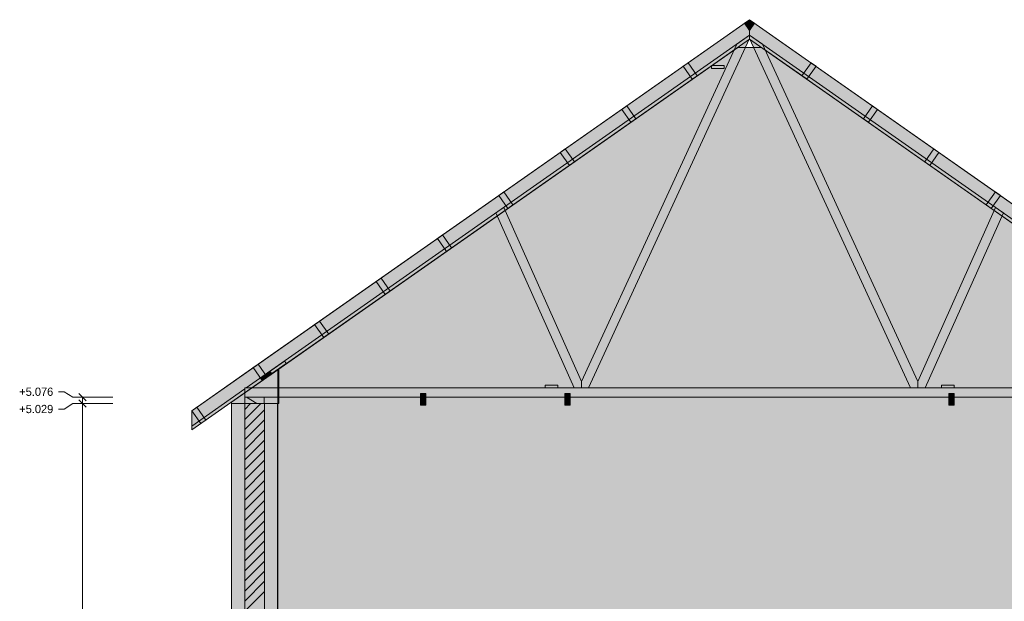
# Model space of a CAD drawing. Header units: millimetres. Extents: x -2519 to 11331, y -3814 to 9252.
# Tile 5 of 6: x -1634 to 5960, y 3504 to 7986. Entities that reach past the tile are written whole.
import ezdxf

# ---------------------------------------------------------------- set-up
doc = ezdxf.new("R2010")
doc.units = ezdxf.units.MM
for name, color, linetype in [('FILL-C_BDBDBF', 7, 'Continuous'), ('FILL-C_CCB294', 7, 'Continuous'), ('FILL-EPS', 7, 'Continuous'), ('FILL-TIMBER', 7, 'Continuous'), ('FILL-WHITE', 7, 'Continuous'), ('LINE-CORE', 7, 'Continuous'), ('LINE-INK', 7, 'Continuous'), ('LINE-STEEL_GREY', 7, 'Continuous'), ('LINE-TIMBER_DK', 7, 'Continuous'), ('TEXT-INK', 7, 'Continuous')]:
    doc.layers.add(name, color=color, linetype=linetype)

msp = doc.modelspace()

# ---------------------------------------------------------------- hatches: boundary and pattern name
at = {"layer": 'FILL-C_BDBDBF', "true_color": 0xbdbdbf}
h = msp.add_hatch(color=9, dxfattribs=at)
h.dxf.hatch_style = 1
h.paths.add_polyline_path([(254, 2134.1), (121.8, 2134.1), (101.6, 2134.1), (101.6, 5029.2), (254, 5029.2)])
at = {"layer": 'FILL-C_CCB294', "true_color": 0xccb294}
h = msp.add_hatch(color=253, dxfattribs=at)
h.dxf.hatch_style = 1
h.paths.add_polyline_path([(101.6, 5029.2), (101.6, 5033.5), (101.6, 5076), (237.8, 5076), (251.6, 5076), (251.6, 5071.7), (251.6, 5029.2), (115.4, 5029.2)])
h = msp.add_hatch(color=253, dxfattribs=at)
h.dxf.hatch_style = 1
h.paths.add_polyline_path([(101.6, 5029.2), (101.6, 5033.5), (101.6, 5076), (237.8, 5076), (251.6, 5076), (251.6, 5071.7), (251.6, 5029.2), (115.4, 5029.2)])
at = {"layer": 'FILL-EPS', "true_color": 0xccffff}
h = msp.add_hatch(color=7, dxfattribs=at)
h.dxf.hatch_style = 1
h.paths.add_polyline_path([(0, 5029.2), (101.6, 5029.2), (101.6, 2134.1), (100.5, 2134.1), (100.5, 2132), (100.5, 2109.1), (7, 2109.1), (0, 2109.1), (0, 2114.7), (0, 2743.2), (0, 2779.2), (0, 3140.9), (0, 4193.3), (0, 4851.5)])
h = msp.add_hatch(color=7, dxfattribs=at)
h.dxf.hatch_style = 1
h.paths.add_polyline_path([(355.6, 5010.3), (355.6, 5006.9), (355.6, 4994.3), (355.6, 4980.4), (355.6, 4945.4), (355.6, 4860.7), (355.6, 4171.6), (355.6, 3151.2), (355.6, 2743.2), (355.6, 2715), (355.6, 2710.7), (355.6, 2706.8), (355.6, 2697.1), (355.6, 2676.5), (355.6, 2634.6), (355.6, 2574.9), (355.6, 2134.1), (254, 2134.1), (254, 5029.2), (339.7, 5029.2), (355.6, 5029.2), (355.6, 5014.4), (355.6, 5012.9)])
at = {"layer": 'FILL-TIMBER', "true_color": 0xedd6a8}
h = msp.add_hatch(color=41, dxfattribs=at)
h.dxf.hatch_style = 1
h.paths.add_polyline_path([(3706, 7611.2), (3702.3, 7611.2), (3702.3, 7612), (3702.3, 7633.2), (3795.5, 7633.2), (3799.2, 7633.2), (3799.2, 7632.3), (3799.2, 7611.2)])
h = msp.add_hatch(color=41, dxfattribs=at)
h.dxf.hatch_style = 1
h.paths.add_polyline_path([(311.1, 5260), (308.6, 5258.3), (308.4, 5258.7), (296, 5276.3), (298.5, 5278.1), (409.4, 5355.7), (421.5, 5338.4), (422, 5337.7)])
h = msp.add_hatch(color=41, dxfattribs=at)
h.dxf.hatch_style = 1
h.paths.add_polyline_path([(2422.9, 5148.5), (2419.2, 5148.5), (2419.2, 5149.3), (2419.2, 5170.5), (2512.5, 5170.5), (2516.2, 5170.5), (2516.2, 5169.7), (2516.2, 5148.5)])
h = msp.add_hatch(color=41, dxfattribs=at)
h.dxf.hatch_style = 1
h.paths.add_polyline_path([(5479, 5148.5), (5475.3, 5148.5), (5475.3, 5149.3), (5475.3, 5170.5), (5568.6, 5170.5), (5572.3, 5170.5), (5572.3, 5169.7), (5572.3, 5148.5)])
at = {"layer": 'FILL-WHITE', "true_color": 0xffffff}
h = msp.add_hatch(color=7, dxfattribs=at)
h.dxf.hatch_style = 1
h.paths.add_polyline_path([(-307, 4854.6), (-307, 4973), (101.6, 5259.1), (3995.7, 7985.8), (3995.9, 7985.9), (3995.7, 7985.8), (3995.7, 7867.4), (112, 5148), (101.6, 5148), (101.6, 5140.7), (-307, 4854.6)])
h = msp.add_hatch(color=7, dxfattribs=at)
h.dxf.hatch_style = 1
h.paths.add_polyline_path([(-307, 4973), (3995.7, 7985.8), (3995.7, 7836.9), (-307, 4824.1)])
h = msp.add_hatch(color=7, dxfattribs=at)
h.dxf.hatch_style = 1
h.paths.add_polyline_path([(-307, 4973), (3995.7, 7985.8), (3995.7, 7836.9), (-307, 4824.1)])
h = msp.add_hatch(color=7, dxfattribs=at)
h.dxf.hatch_style = 1
h.paths.add_polyline_path([(-307, 4973), (3995.7, 7985.8), (3995.7, 7836.9), (-307, 4824.1)])
h = msp.add_hatch(color=7, dxfattribs=at)
h.dxf.hatch_style = 1
h.paths.add_polyline_path([(-307, 4973), (3995.7, 7985.8), (3995.7, 7836.9), (-307, 4824.1)])
h = msp.add_hatch(color=7, dxfattribs=at)
h.dxf.hatch_style = 1
h.paths.add_polyline_path([(-307, 4973), (101.6, 5259.1), (101.6, 5259.1), (101.6, 5259.1), (3995.7, 7985.8), (3995.7, 7867.4), (112, 5148), (101.6, 5148), (101.6, 5140.7), (-307, 4854.6), (-307, 4973)])
h = msp.add_hatch(color=7, dxfattribs=at)
h.dxf.hatch_style = 1
h.paths.add_polyline_path([(3957.2, 7958.9), (3995.7, 7985.8), (3995.7, 7903.9)])
h = msp.add_hatch(color=7, dxfattribs=at)
h.dxf.hatch_style = 1
h.paths.add_polyline_path([(3957.2, 7958.9), (3995.7, 7985.8), (3995.7, 7903.9)])
h = msp.add_hatch(color=7, dxfattribs=at)
h.dxf.hatch_style = 1
h.paths.add_polyline_path([(3995.7, 7985.8), (3995.7, 7985.8), (3995.1, 7986.3)])
h = msp.add_hatch(color=7, dxfattribs=at)
h.dxf.hatch_style = 1
h.paths.add_polyline_path([(3995.7, 7836.9), (3995.7, 7985.8), (8298.5, 4973), (8298.5, 4824.1), (3995.7, 7836.9)])
h = msp.add_hatch(color=7, dxfattribs=at)
h.dxf.hatch_style = 1
h.paths.add_polyline_path([(3995.7, 7836.9), (3995.7, 7985.8), (8298.5, 4973), (8298.5, 4824.1), (3995.7, 7836.9)])
h = msp.add_hatch(color=7, dxfattribs=at)
h.dxf.hatch_style = 1
h.paths.add_polyline_path([(3995.7, 7836.9), (3995.7, 7985.8), (8298.5, 4973), (8298.5, 4824.1), (3995.7, 7836.9)])
h = msp.add_hatch(color=7, dxfattribs=at)
h.dxf.hatch_style = 1
h.paths.add_polyline_path([(3995.7, 7836.9), (3995.7, 7985.8), (8298.5, 4973), (8298.5, 4824.1), (3995.7, 7836.9)])
h = msp.add_hatch(color=7, dxfattribs=at)
h.dxf.hatch_style = 1
h.paths.add_polyline_path([(3995.7, 7903.9), (3995.7, 7985.8), (4034.2, 7958.9)])
h = msp.add_hatch(color=7, dxfattribs=at)
h.dxf.hatch_style = 1
h.paths.add_polyline_path([(3995.7, 7903.9), (3995.7, 7985.8), (4034.2, 7958.9)])
h = msp.add_hatch(color=7, dxfattribs=at)
h.dxf.hatch_style = 1
h.paths.add_polyline_path([(3995.7, 7985.8), (7889.9, 5259.1), (8298.5, 4973), (8298.5, 4854.6), (7889.9, 5140.7), (7889.9, 5148), (7879.4, 5148), (3995.7, 7867.4), (3995.7, 7985.8)])
h = msp.add_hatch(color=7, dxfattribs=at)
h.dxf.hatch_style = 1
h.paths.add_polyline_path([(7889.9, 5259.1), (7889.9, 5259.1), (7889.9, 5259.1), (8298.5, 4973), (8298.5, 4973), (8298.5, 4854.6), (7889.9, 5140.7), (7889.9, 5148), (7879.4, 5148), (3995.7, 7867.4), (3995.7, 7985.8)])
h = msp.add_hatch(color=7, dxfattribs=at)
h.dxf.hatch_style = 1
h.paths.add_polyline_path([(3896.9, 7798.2), (3995.7, 7867.4), (3995.7, 7840.6), (2753.9, 5148), (2697.9, 5148), (2698.2, 5199)])
h = msp.add_hatch(color=7, dxfattribs=at)
h.dxf.hatch_style = 1
h.paths.add_polyline_path([(3896.9, 7798.2), (3995.7, 7867.4), (3995.7, 7840.6), (2753.9, 5148), (2697.9, 5148), (2698.2, 5199)])
h = msp.add_hatch(color=7, dxfattribs=at)
h.dxf.hatch_style = 1
h.paths.add_polyline_path([(3995.7, 7840.6), (3995.7, 7867.4), (4094.6, 7798.2), (5293.3, 5199), (5293.6, 5148), (5237.6, 5148), (3995.7, 7840.6)])
h = msp.add_hatch(color=7, dxfattribs=at)
h.dxf.hatch_style = 1
h.paths.add_polyline_path([(3995.7, 7867.4), (4094.6, 7798.2), (5293.3, 5199), (5293.6, 5148), (5237.6, 5148), (3995.7, 7840.6), (3995.7, 7867.4)])
h = msp.add_hatch(color=7, dxfattribs=at)
h.dxf.hatch_style = 1
h.paths.add_polyline_path([(355.8, 5288.2), (3903.7, 7772.4), (4087.8, 7772.4), (4203.3, 7691.6), (4203.5, 7691.4), (4203.8, 7691.6), (4204.9, 7690.4), (7635.6, 5288.2), (7635.6, 2743.2), (355.8, 2743.2)])
h = msp.add_hatch(color=7, dxfattribs=at)
h.dxf.hatch_style = 1
h.paths.add_polyline_path([(355.8, 5029.2), (365.8, 5029.2), (365.8, 5295.2), (3903.7, 7772.4), (4087.8, 7772.4), (4213.5, 7684.4), (4431.4, 7531.9), (4431.6, 7531.7), (4431.7, 7531.7), (4433, 7530.7), (4433, 7530.7), (4433, 7530.7), (7625.7, 5295.2), (7625.7, 5029.2), (7635.6, 5029.2), (7635.6, 2743.2), (355.8, 2743.2)])
h = msp.add_hatch(color=7, dxfattribs=at)
h.dxf.hatch_style = 1
h.paths.add_polyline_path([(3591.9, 7554.1), (3553.4, 7527.2), (3483.4, 7627.1), (3521.9, 7654)])
h = msp.add_hatch(color=7, dxfattribs=at)
h.dxf.hatch_style = 1
h.paths.add_polyline_path([(3591.9, 7554.1), (3553.4, 7527.2), (3483.4, 7627.1), (3521.9, 7654)])
h = msp.add_hatch(color=7, dxfattribs=at)
h.dxf.hatch_style = 1
h.paths.add_polyline_path([(3702.3, 7633.2), (3799.2, 7633.2), (3799.2, 7611.2), (3702.3, 7611.2)])
h = msp.add_hatch(color=7, dxfattribs=at)
h.dxf.hatch_style = 1
h.paths.add_polyline_path([(4399.6, 7554.1), (4469.6, 7654), (4508.1, 7627.1), (4438.1, 7527.2)])
h = msp.add_hatch(color=7, dxfattribs=at)
h.dxf.hatch_style = 1
h.paths.add_polyline_path([(4399.6, 7554.1), (4469.6, 7654), (4508.1, 7627.1), (4438.1, 7527.2)])
h = msp.add_hatch(color=7, dxfattribs=at)
h.dxf.hatch_style = 1
h.paths.add_polyline_path([(3118.1, 7222.4), (3079.6, 7195.4), (3009.6, 7295.3), (3048.1, 7322.3)])
h = msp.add_hatch(color=7, dxfattribs=at)
h.dxf.hatch_style = 1
h.paths.add_polyline_path([(3118.1, 7222.4), (3079.6, 7195.4), (3009.6, 7295.3), (3048.1, 7322.3)])
h = msp.add_hatch(color=7, dxfattribs=at)
h.dxf.hatch_style = 1
h.paths.add_polyline_path([(4873.4, 7222.4), (4943.4, 7322.3), (4981.9, 7295.3), (4911.9, 7195.4)])
h = msp.add_hatch(color=7, dxfattribs=at)
h.dxf.hatch_style = 1
h.paths.add_polyline_path([(4873.4, 7222.4), (4943.4, 7322.3), (4981.9, 7295.3), (4911.9, 7195.4)])
h = msp.add_hatch(color=7, dxfattribs=at)
h.dxf.hatch_style = 1
h.paths.add_polyline_path([(2644.3, 6890.6), (2605.8, 6863.6), (2535.8, 6963.6), (2574.3, 6990.5)])
h = msp.add_hatch(color=7, dxfattribs=at)
h.dxf.hatch_style = 1
h.paths.add_polyline_path([(2644.3, 6890.6), (2605.8, 6863.6), (2535.8, 6963.6), (2574.3, 6990.5)])
h = msp.add_hatch(color=7, dxfattribs=at)
h.dxf.hatch_style = 1
h.paths.add_polyline_path([(5347.2, 6890.6), (5417.2, 6990.5), (5455.7, 6963.6), (5385.7, 6863.6)])
h = msp.add_hatch(color=7, dxfattribs=at)
h.dxf.hatch_style = 1
h.paths.add_polyline_path([(5347.2, 6890.6), (5417.2, 6990.5), (5455.7, 6963.6), (5385.7, 6863.6)])
h = msp.add_hatch(color=7, dxfattribs=at)
h.dxf.hatch_style = 1
h.paths.add_polyline_path([(2100.5, 6658.8), (2170.5, 6558.8), (2132, 6531.9), (2062, 6631.8)])
h = msp.add_hatch(color=7, dxfattribs=at)
h.dxf.hatch_style = 1
h.paths.add_polyline_path([(2100.5, 6658.8), (2170.5, 6558.8), (2132, 6531.9), (2062, 6631.8)])
h = msp.add_hatch(color=7, dxfattribs=at)
h.dxf.hatch_style = 1
h.paths.add_polyline_path([(5821, 6558.8), (5891, 6658.8), (5929.5, 6631.8), (5859.5, 6531.9)])
h = msp.add_hatch(color=7, dxfattribs=at)
h.dxf.hatch_style = 1
h.paths.add_polyline_path([(5821, 6558.8), (5891, 6658.8), (5929.5, 6631.8), (5859.5, 6531.9)])
h = msp.add_hatch(color=7, dxfattribs=at)
h.dxf.hatch_style = 1
h.paths.add_polyline_path([(2698.2, 5199), (2697.9, 5148), (2642.2, 5148), (2038.8, 6497.1), (2098.9, 6539.2)])
h = msp.add_hatch(color=7, dxfattribs=at)
h.dxf.hatch_style = 1
h.paths.add_polyline_path([(2698.2, 5199), (2697.9, 5148), (2642.2, 5148), (2038.8, 6497.1), (2098.9, 6539.2)])
h = msp.add_hatch(color=7, dxfattribs=at)
h.dxf.hatch_style = 1
h.paths.add_polyline_path([(5293.3, 5199), (5892.6, 6539.2), (5952.7, 6497.1), (5349.3, 5148), (5293.6, 5148)])
h = msp.add_hatch(color=7, dxfattribs=at)
h.dxf.hatch_style = 1
h.paths.add_polyline_path([(5293.3, 5199), (5892.6, 6539.2), (5952.7, 6497.1), (5349.3, 5148), (5293.6, 5148)])
h = msp.add_hatch(color=7, dxfattribs=at)
h.dxf.hatch_style = 1
h.paths.add_polyline_path([(1626.7, 6327), (1696.7, 6227.1), (1658.2, 6200.1), (1588.2, 6300)])
h = msp.add_hatch(color=7, dxfattribs=at)
h.dxf.hatch_style = 1
h.paths.add_polyline_path([(1626.7, 6327), (1696.7, 6227.1), (1658.2, 6200.1), (1588.2, 6300)])
h = msp.add_hatch(color=7, dxfattribs=at)
h.dxf.hatch_style = 1
h.paths.add_polyline_path([(1152.9, 5995.2), (1222.9, 5895.3), (1184.4, 5868.4), (1114.4, 5968.3)])
h = msp.add_hatch(color=7, dxfattribs=at)
h.dxf.hatch_style = 1
h.paths.add_polyline_path([(1152.9, 5995.2), (1222.9, 5895.3), (1184.4, 5868.4), (1114.4, 5968.3)])
h = msp.add_hatch(color=7, dxfattribs=at)
h.dxf.hatch_style = 1
h.paths.add_polyline_path([(749.1, 5563.5), (710.6, 5536.6), (640.6, 5636.5), (679.1, 5663.5)])
h = msp.add_hatch(color=7, dxfattribs=at)
h.dxf.hatch_style = 1
h.paths.add_polyline_path([(749.1, 5563.5), (710.6, 5536.6), (640.6, 5636.5), (679.1, 5663.5)])
h = msp.add_hatch(color=7, dxfattribs=at)
h.dxf.hatch_style = 1
h.paths.add_polyline_path([(205.3, 5331.7), (275.3, 5231.8), (236.8, 5204.8), (166.8, 5304.8)])
h = msp.add_hatch(color=7, dxfattribs=at)
h.dxf.hatch_style = 1
h.paths.add_polyline_path([(205.3, 5331.7), (275.3, 5231.8), (236.8, 5204.8), (166.8, 5304.8)])
h = msp.add_hatch(color=7, dxfattribs=at)
h.dxf.hatch_style = 1
h.paths.add_polyline_path([(409.4, 5355.7), (421.5, 5338.4), (422, 5337.7), (292.1, 5246.7), (279.4, 5264.7)])
h = msp.add_hatch(color=7, dxfattribs=at)
h.dxf.hatch_style = 1
h.paths.add_polyline_path([(0, 2743.2), (0, 4211.5), (0, 4212.5), (0, 5039), (355.8, 5288.2), (356.1, 5289.8), (356.1, 5289.8), (356.3, 5289.7), (356.4, 5289.7), (356.2, 5289.3), (355.8, 5288.2), (355.8, 2743.2)])
h = msp.add_hatch(color=7, dxfattribs=at)
h.dxf.hatch_style = 1
h.paths.add_polyline_path([(0, 5039), (129.5, 5129.7), (130.1, 5130.1), (355.8, 5288.2), (355.8, 5029.2), (0, 5029.2), (0, 5039)])
h = msp.add_hatch(color=7, dxfattribs=at)
h.dxf.hatch_style = 1
h.paths.add_polyline_path([(223.7, 5225.7), (296, 5276.3), (308.2, 5259), (308.6, 5258.4), (308.6, 5258.3), (236.4, 5207.7)])
h = msp.add_hatch(color=7, dxfattribs=at)
h.dxf.hatch_style = 1
h.paths.add_polyline_path([(223.7, 5225.7), (279.4, 5264.7), (292.1, 5246.7), (236.4, 5207.7)])
h = msp.add_hatch(color=7, dxfattribs=at)
h.dxf.hatch_style = 1
h.paths.add_polyline_path([(365.8, 5295.2), (365.8, 5029.2), (355.8, 5029.2), (355.8, 5288.2)])
h = msp.add_hatch(color=7, dxfattribs=at)
h.dxf.hatch_style = 1
h.paths.add_polyline_path([(2419.2, 5170.5), (2516.2, 5170.5), (2516.2, 5148.5), (2419.2, 5148.5)])
h = msp.add_hatch(color=7, dxfattribs=at)
h.dxf.hatch_style = 1
h.paths.add_polyline_path([(5475.3, 5170.5), (5572.3, 5170.5), (5572.3, 5148.5), (5475.3, 5148.5)])
h = msp.add_hatch(color=7, dxfattribs=at)
h.dxf.hatch_style = 1
h.paths.add_polyline_path([(101.6, 5148), (7889.9, 5148), (7889.9, 5076), (101.6, 5076)])
h = msp.add_hatch(color=7, dxfattribs=at)
h.dxf.hatch_style = 1
h.paths.add_polyline_path([(101.6, 5148), (7889.9, 5148), (7889.9, 5076), (101.6, 5076)])
h = msp.add_hatch(color=7, dxfattribs=at)
h.dxf.hatch_style = 1
h.paths.add_polyline_path([(1458.5, 5106), (1498.5, 5106), (1498.5, 5016), (1458.5, 5016)])
h = msp.add_hatch(color=7, dxfattribs=at)
h.dxf.hatch_style = 1
h.paths.add_polyline_path([(1498.5, 5106), (1498.5, 5016), (1458.5, 5016), (1458.5, 5106)])
h = msp.add_hatch(color=7, dxfattribs=at)
h.dxf.hatch_style = 1
h.paths.add_polyline_path([(2571.5, 5106), (2611.5, 5106), (2611.5, 5016), (2571.5, 5016)])
h = msp.add_hatch(color=7, dxfattribs=at)
h.dxf.hatch_style = 1
h.paths.add_polyline_path([(2611.5, 5106), (2611.5, 5016), (2571.5, 5016), (2571.5, 5106)])
h = msp.add_hatch(color=7, dxfattribs=at)
h.dxf.hatch_style = 1
h.paths.add_polyline_path([(5533, 5106), (5573, 5106), (5573, 5016), (5533, 5016)])
h = msp.add_hatch(color=7, dxfattribs=at)
h.dxf.hatch_style = 1
h.paths.add_polyline_path([(5573, 5106), (5573, 5016), (5533, 5016), (5533, 5106)])
h = msp.add_hatch(color=7, dxfattribs=at)
h.dxf.hatch_style = 1
h.paths.add_polyline_path([(0, 5029.2), (355.6, 5029.2), (355.6, 5029.6), (355.6, 5029.2), (355.8, 5029.2), (355.8, 2743.2), (355.8, 2743.2), (355.8, 2743.2), (355.8, 2742.2), (356, 2741.6), (355.9, 2741.6), (355.8, 2741.6), (355.8, 2741.6), (355.8, 2741.6), (355.6, 2743.2), (0, 2743.2), (0, 4213.4), (0, 4214.4)])
h = msp.add_hatch(color=7, dxfattribs=at)
h.dxf.hatch_style = 1
h.paths.add_polyline_path([(0, 5029.2), (355.6, 5029.2), (355.6, 2743.2), (0, 2743.2)])
h = msp.add_hatch(color=7, dxfattribs=at)
h.dxf.hatch_style = 1
h.paths.add_polyline_path([(101.6, 5076), (251.6, 5076), (251.6, 5029.2), (101.6, 5029.2)])
h = msp.add_hatch(color=7, dxfattribs=at)
h.dxf.hatch_style = 1
h.paths.add_polyline_path([(-198.5, 4900), (-237, 4873.1), (-307, 4973), (-268.5, 4999.9)])
h = msp.add_hatch(color=7, dxfattribs=at)
h.dxf.hatch_style = 1
h.paths.add_polyline_path([(-198.5, 4900), (-237, 4873.1), (-307, 4973), (-268.5, 4999.9)])

# ---------------------------------------------------------------- linework, layer by layer
at = {"layer": 'LINE-CORE', "lineweight": 5}
for points in [[(-307, 4854.6), (-307, 4973), (101.6, 5259.1), (101.6, 5259.1), (3995.7, 7985.8), (3995.7, 7985.8), (3995.7, 7985.8), (3995.9, 7985.9), (3995.7, 7985.8), (3995.7, 7867.4), (112, 5148), (112, 5148), (101.6, 5148), (101.6, 5140.7), (-307, 4854.6), (-307, 4854.6), (-307, 4854.6)], [(-307, 4973), (3995.7, 7985.8), (3995.7, 7985.8), (3995.7, 7985.8), (3995.7, 7836.9), (-307, 4824.1), (-307, 4824.1), (-307, 4824.1)], [(-307, 4973), (3995.7, 7985.8), (3995.7, 7836.9), (3995.7, 7836.9), (3995.7, 7836.9), (3995.7, 7836.9), (-307, 4824.1), (-307, 4973)], [(-307, 4973), (3995.7, 7985.8), (3995.7, 7985.8), (3995.7, 7985.8), (3995.7, 7836.9), (-307, 4824.1), (-307, 4824.1), (-307, 4824.1)], [(-307, 4973), (3995.7, 7985.8), (3995.7, 7836.9), (3995.7, 7836.9), (3995.7, 7836.9), (3995.7, 7836.9), (-307, 4824.1), (-307, 4973)], [(-307, 4973), (101.6, 5259.1), (101.6, 5259.1), (101.6, 5259.1), (3995.7, 7985.8), (3995.7, 7867.4), (112, 5148), (112, 5148), (112, 5148), (112, 5148), (112, 5148), (101.6, 5148), (101.6, 5140.7), (-307, 4854.6), (-307, 4854.6), (-307, 4854.6), (-307, 4854.6), (-307, 4973)], [(3957.2, 7958.9), (3995.7, 7985.8), (3995.7, 7903.9)], [(3957.2, 7958.9), (3995.7, 7985.8), (3995.7, 7903.9)], [(3995.7, 7985.8), (3995.7, 7985.8), (3995.1, 7986.3)], [(3995.7, 7836.9), (3995.7, 7985.8), (8298.5, 4973), (8298.5, 4973), (8298.5, 4973), (8298.5, 4973), (8298.5, 4824.1), (3995.7, 7836.9), (3995.7, 7836.9), (3995.7, 7836.9)], [(3995.7, 7836.9), (3995.7, 7985.8), (8298.5, 4973), (8298.5, 4973), (8298.5, 4973), (8298.5, 4973), (8298.5, 4824.1), (3995.7, 7836.9), (3995.7, 7836.9), (3995.7, 7836.9)], [(3995.7, 7836.9), (3995.7, 7985.8), (8298.5, 4973), (8298.5, 4973), (8298.5, 4973), (8298.5, 4973), (8298.5, 4824.1), (3995.7, 7836.9), (3995.7, 7836.9), (3995.7, 7836.9)], [(3995.7, 7836.9), (3995.7, 7985.8), (8298.5, 4973), (8298.5, 4973), (8298.5, 4973), (8298.5, 4973), (8298.5, 4824.1), (3995.7, 7836.9), (3995.7, 7836.9), (3995.7, 7836.9)], [(3995.7, 7903.9), (3995.7, 7985.8), (4034.2, 7958.9)], [(3995.7, 7903.9), (3995.7, 7985.8), (4034.2, 7958.9)], [(3995.7, 7985.8), (7889.9, 5259.1), (7889.9, 5259.1), (8298.5, 4973), (8298.5, 4973), (8298.5, 4973), (8298.5, 4854.6), (7889.9, 5140.7), (7889.9, 5140.7), (7889.9, 5140.7), (7889.9, 5148), (7879.4, 5148), (7879.4, 5148), (3995.7, 7867.4), (3995.7, 7985.8), (3995.7, 7985.8)], [(7889.9, 5259.1), (7889.9, 5259.1), (7889.9, 5259.1), (8298.5, 4973), (8298.5, 4973), (8298.5, 4854.6), (7889.9, 5140.7), (7889.9, 5148), (7879.4, 5148), (3995.7, 7867.4), (3995.7, 7985.8)], [(3896.9, 7798.2), (3896.9, 7798.2), (3896.9, 7798.2), (3896.9, 7798.2), (3896.9, 7798.2), (3896.9, 7798.2), (3995.7, 7867.4), (3995.7, 7840.6), (3995.7, 7840.6), (3995.7, 7840.6), (3995.7, 7840.6), (2753.9, 5148), (2697.9, 5148), (2698.2, 5199)], [(3896.9, 7798.2), (3896.9, 7798.2), (3896.9, 7798.2), (3896.9, 7798.2), (3896.9, 7798.2), (3896.9, 7798.2), (3995.7, 7867.4), (3995.7, 7840.6), (3995.7, 7840.6), (3995.7, 7840.6), (3995.7, 7840.6), (2753.9, 5148), (2697.9, 5148), (2698.2, 5199)], [(3995.7, 7840.6), (3995.7, 7867.4), (4094.6, 7798.2), (4094.6, 7798.2), (4094.6, 7798.2), (4094.6, 7798.2), (4094.6, 7798.2), (4094.6, 7798.2), (5293.3, 5199), (5293.3, 5199), (5293.6, 5148), (5237.6, 5148), (3995.7, 7840.6), (3995.7, 7840.6), (3995.7, 7840.6)], [(3995.7, 7867.4), (3995.7, 7867.4), (4094.6, 7798.2), (4094.6, 7798.2), (4094.6, 7798.2), (4094.6, 7798.2), (5293.3, 5199), (5293.3, 5199), (5293.6, 5148), (5237.6, 5148), (3995.7, 7840.6), (3995.7, 7867.4), (3995.7, 7867.4)], [(355.8, 5288.2), (3903.7, 7772.4), (4087.8, 7772.4), (4203.3, 7691.6), (4203.5, 7691.4), (4203.8, 7691.6), (4204.9, 7690.4), (7635.6, 5288.2), (7635.6, 2743.2), (355.8, 2743.2)], [(355.8, 5029.2), (365.8, 5029.2), (365.8, 5295.2), (3903.7, 7772.4), (4087.8, 7772.4), (4213.5, 7684.4), (4431.4, 7531.9), (4431.6, 7531.7), (4431.7, 7531.7), (4433, 7530.7), (4433, 7530.7), (4433, 7530.7), (7625.7, 5295.2), (7625.7, 5029.2), (7635.6, 5029.2), (7635.6, 2743.2), (355.8, 2743.2)], [(3591.9, 7554.1), (3553.4, 7527.2), (3483.4, 7627.1), (3521.9, 7654)], [(3591.9, 7554.1), (3553.4, 7527.2), (3483.4, 7627.1), (3521.9, 7654)], [(3702.3, 7633.2), (3799.2, 7633.2), (3799.2, 7633.2), (3799.2, 7611.2), (3702.3, 7611.2), (3702.3, 7611.2)], [(4399.6, 7554.1), (4469.6, 7654), (4508.1, 7627.1), (4438.1, 7527.2)], [(4399.6, 7554.1), (4469.6, 7654), (4508.1, 7627.1), (4438.1, 7527.2)], [(3118.1, 7222.4), (3079.6, 7195.4), (3009.6, 7295.3), (3048.1, 7322.3)], [(3118.1, 7222.4), (3079.6, 7195.4), (3009.6, 7295.3), (3048.1, 7322.3)], [(4873.4, 7222.4), (4943.4, 7322.3), (4943.4, 7322.3), (4943.4, 7322.3), (4981.9, 7295.3), (4911.9, 7195.4), (4911.9, 7195.4), (4911.9, 7195.4)], [(4873.4, 7222.4), (4943.4, 7322.3), (4943.4, 7322.3), (4943.4, 7322.3), (4981.9, 7295.3), (4911.9, 7195.4), (4911.9, 7195.4), (4911.9, 7195.4)], [(2644.3, 6890.6), (2605.8, 6863.6), (2535.8, 6963.6), (2574.3, 6990.5)], [(2644.3, 6890.6), (2605.8, 6863.6), (2535.8, 6963.6), (2574.3, 6990.5)], [(5347.2, 6890.6), (5417.2, 6990.5), (5417.2, 6990.5), (5417.2, 6990.5), (5455.7, 6963.6), (5385.7, 6863.6), (5385.7, 6863.6), (5385.7, 6863.6)], [(5347.2, 6890.6), (5417.2, 6990.5), (5417.2, 6990.5), (5417.2, 6990.5), (5455.7, 6963.6), (5385.7, 6863.6), (5385.7, 6863.6), (5385.7, 6863.6)], [(2100.5, 6658.8), (2170.5, 6558.8), (2132, 6531.9), (2062, 6631.8), (2100.5, 6658.8)], [(2100.5, 6658.8), (2170.5, 6558.8), (2132, 6531.9), (2062, 6631.8), (2100.5, 6658.8)], [(5821, 6558.8), (5891, 6658.8), (5929.5, 6631.8), (5859.5, 6531.9)], [(5821, 6558.8), (5891, 6658.8), (5929.5, 6631.8), (5859.5, 6531.9)], [(2698.2, 5199), (2698.2, 5199), (2698.2, 5199), (2698.2, 5199), (2697.9, 5148), (2642.2, 5148), (2642.2, 5148), (2038.8, 6497.1), (2098.9, 6539.2)], [(2698.2, 5199), (2698.2, 5199), (2698.2, 5199), (2698.2, 5199), (2697.9, 5148), (2642.2, 5148), (2642.2, 5148), (2038.8, 6497.1), (2098.9, 6539.2)], [(5293.3, 5199), (5892.6, 6539.2), (5952.7, 6497.1), (5349.3, 5148), (5293.6, 5148)], [(5293.3, 5199), (5892.6, 6539.2), (5952.7, 6497.1), (5349.3, 5148), (5293.6, 5148)], [(1626.7, 6327), (1626.7, 6327), (1696.7, 6227.1), (1658.2, 6200.1), (1658.2, 6200.1), (1658.2, 6200.1), (1588.2, 6300), (1626.7, 6327)], [(1626.7, 6327), (1626.7, 6327), (1696.7, 6227.1), (1658.2, 6200.1), (1658.2, 6200.1), (1658.2, 6200.1), (1588.2, 6300), (1626.7, 6327)], [(1152.9, 5995.2), (1152.9, 5995.2), (1222.9, 5895.3), (1184.4, 5868.4), (1184.4, 5868.4), (1184.4, 5868.4), (1114.4, 5968.3), (1152.9, 5995.2)], [(1152.9, 5995.2), (1152.9, 5995.2), (1222.9, 5895.3), (1184.4, 5868.4), (1184.4, 5868.4), (1184.4, 5868.4), (1114.4, 5968.3), (1152.9, 5995.2)], [(749.1, 5563.5), (710.6, 5536.6), (640.6, 5636.5), (679.1, 5663.5)], [(749.1, 5563.5), (710.6, 5536.6), (640.6, 5636.5), (679.1, 5663.5)], [(205.3, 5331.7), (205.3, 5331.7), (275.3, 5231.8), (236.8, 5204.8), (236.8, 5204.8), (236.8, 5204.8), (166.8, 5304.8), (205.3, 5331.7)], [(205.3, 5331.7), (205.3, 5331.7), (275.3, 5231.8), (236.8, 5204.8), (236.8, 5204.8), (236.8, 5204.8), (166.8, 5304.8), (205.3, 5331.7)], [(409.4, 5355.7), (421.5, 5338.4), (422, 5337.7), (292.1, 5246.7), (279.4, 5264.7)], [(0, 2743.2), (0, 4211.5), (0, 4212.5), (0, 5039), (355.8, 5288.2), (356.1, 5289.8), (356.1, 5289.8), (356.3, 5289.7), (356.4, 5289.7), (356.2, 5289.3), (355.8, 5288.2), (355.8, 2743.2), (0, 2743.2)], [(0, 5039), (0, 5039), (129.5, 5129.7), (130.1, 5130.1), (130.1, 5130.1), (355.8, 5288.2), (355.8, 5029.2), (355.8, 5029.2), (355.8, 5029.2), (0, 5029.2), (0, 5039), (0, 5039)], [(223.7, 5225.7), (296, 5276.3), (308.2, 5259), (308.6, 5258.4), (308.6, 5258.3), (236.4, 5207.7)], [(223.7, 5225.7), (279.4, 5264.7), (292.1, 5246.7), (236.4, 5207.7)], [(365.8, 5295.2), (365.8, 5029.2), (365.8, 5029.2), (365.8, 5029.2), (355.8, 5029.2), (355.8, 5288.2)], [(2419.2, 5170.5), (2516.2, 5170.5), (2516.2, 5170.5), (2516.2, 5148.5), (2419.2, 5148.5), (2419.2, 5148.5)], [(5475.3, 5170.5), (5572.3, 5170.5), (5572.3, 5170.5), (5572.3, 5148.5), (5475.3, 5148.5), (5475.3, 5148.5)], [(101.6, 5148), (7889.9, 5148), (7889.9, 5076), (101.6, 5076)], [(101.6, 5148), (7889.9, 5148), (7889.9, 5148), (7889.9, 5076), (101.6, 5076), (101.6, 5076)], [(1458.5, 5106), (1498.5, 5106), (1498.5, 5016), (1458.5, 5016)], [(1498.5, 5106), (1498.5, 5016), (1458.5, 5016), (1458.5, 5106)], [(2571.5, 5106), (2611.5, 5106), (2611.5, 5016), (2571.5, 5016)], [(2611.5, 5106), (2611.5, 5016), (2571.5, 5016), (2571.5, 5106)], [(5533, 5106), (5573, 5106), (5573, 5016), (5533, 5016)], [(5573, 5106), (5573, 5016), (5533, 5016), (5533, 5106)], [(0, 5029.2), (355.6, 5029.2), (355.6, 5029.6), (355.6, 5029.2), (355.8, 5029.2), (355.8, 2743.2), (355.8, 2743.2), (355.8, 2743.2), (355.8, 2742.2), (356, 2741.6), (355.9, 2741.6), (355.8, 2741.6), (355.8, 2741.6), (355.8, 2741.6), (355.6, 2743.2), (0, 2743.2), (0, 4213.4), (0, 4214.4), (0, 5029.2)], [(0, 5029.2), (355.6, 5029.2), (355.6, 2743.2), (0, 2743.2), (0, 2743.2), (0, 2743.2)], [(101.6, 5076), (251.6, 5076), (251.6, 5076), (251.6, 5029.2), (101.6, 5029.2), (101.6, 5029.2)], [(-198.5, 4900), (-237, 4873.1), (-237, 4873.1), (-237, 4873.1), (-307, 4973), (-268.5, 4999.9)], [(-198.5, 4900), (-237, 4873.1), (-237, 4873.1), (-237, 4873.1), (-307, 4973), (-268.5, 4999.9)]]:
    msp.add_lwpolyline(points, close=True, dxfattribs=at)
at = {"layer": 'LINE-INK', "lineweight": 5}
for p, q in [((-1291, 5119.1), (-1335, 5119.1)), ((-1225, 5076), (-1291, 5119.1)), ((-1121.7, 5047.7), (-1178.3, 5104.3)), ((-1225, 5029), (-1291, 4985.9)), ((-915, 5076), (-1225, 5076)), ((-915, 5029), (-1225, 5029)), ((-1121.7, 5000.7), (-1178.3, 5057.3)), ((-1150, -457), (-1150, 5076)), ((-1291, 4985.9), (-1335, 4985.9))]:
    msp.add_line(p, q, dxfattribs=at)
for points in [[(3706, 7611.2), (3702.3, 7611.2), (3702.3, 7612), (3702.3, 7633.2), (3795.5, 7633.2), (3799.2, 7633.2), (3799.2, 7632.3), (3799.2, 7611.2)], [(311.1, 5260), (308.6, 5258.3), (308.4, 5258.7), (296, 5276.3), (298.5, 5278.1), (409.4, 5355.7), (421.5, 5338.4), (422, 5337.7)], [(2422.9, 5148.5), (2419.2, 5148.5), (2419.2, 5149.3), (2419.2, 5170.5), (2512.5, 5170.5), (2516.2, 5170.5), (2516.2, 5169.7), (2516.2, 5148.5)], [(5479, 5148.5), (5475.3, 5148.5), (5475.3, 5149.3), (5475.3, 5170.5), (5568.6, 5170.5), (5572.3, 5170.5), (5572.3, 5169.7), (5572.3, 5148.5)], [(0, 5029.2), (101.6, 5029.2), (101.6, 2134.1), (100.5, 2134.1), (100.5, 2132), (100.5, 2109.1), (7, 2109.1), (0, 2109.1), (0, 2114.7), (0, 2743.2), (0, 2779.2), (0, 3140.9), (0, 4193.3), (0, 4851.5)], [(101.6, 5029.2), (101.6, 5033.5), (101.6, 5076), (237.8, 5076), (251.6, 5076), (251.6, 5071.7), (251.6, 5029.2), (115.4, 5029.2)], [(101.6, 5029.2), (101.6, 5033.5), (101.6, 5076), (237.8, 5076), (251.6, 5076), (251.6, 5071.7), (251.6, 5029.2), (115.4, 5029.2)], [(254, 2134.1), (121.8, 2134.1), (101.6, 2134.1), (101.6, 5029.2), (254, 5029.2)], [(355.6, 5010.3), (355.6, 5006.9), (355.6, 4994.3), (355.6, 4980.4), (355.6, 4945.4), (355.6, 4860.7), (355.6, 4171.6), (355.6, 3151.2), (355.6, 2743.2), (355.6, 2715), (355.6, 2710.7), (355.6, 2706.8), (355.6, 2697.1), (355.6, 2676.5), (355.6, 2634.6), (355.6, 2574.9), (355.6, 2134.1), (254, 2134.1), (254, 5029.2), (339.7, 5029.2), (355.6, 5029.2), (355.6, 5014.4), (355.6, 5012.9)]]:
    msp.add_lwpolyline(points, close=True, dxfattribs=at)
msp.add_lwpolyline([(0, 3140.9), (0, 4193.3), (0, 4851.5), (0, 5029.2), (101.6, 5029.2), (254, 5029.2), (339.7, 5029.2), (355.6, 5029.2), (355.6, 5014.4), (355.6, 5012.9), (355.6, 5010.3), (355.6, 5006.9), (355.6, 4994.3), (355.6, 4980.4), (355.6, 4945.4), (355.6, 4860.7), (355.6, 4171.6), (355.6, 3151.2)], dxfattribs=at)
at = {"layer": 'LINE-STEEL_GREY', "lineweight": 5}
for p, q in [((101.6, 4905.5), (225.3, 5029.2)), ((101.6, 4983.3), (147.5, 5029.2)), ((101.6, 4827.7), (254, 4980.1)), ((101.6, 4750), (254, 4902.4)), ((101.6, 4672.2), (254, 4824.6)), ((101.6, 4594.4), (254, 4746.8)), ((101.6, 4516.6), (254, 4669)), ((101.6, 4438.8), (254, 4591.2)), ((101.6, 4361), (254, 4513.4)), ((101.6, 4283.3), (254, 4435.7)), ((101.6, 4205.5), (254, 4357.9)), ((101.6, 4127.7), (254, 4280.1)), ((101.6, 4049.9), (254, 4202.3)), ((101.6, 3972.1), (254, 4124.5)), ((101.6, 3894.4), (254, 4046.8)), ((101.6, 3816.6), (254, 3969)), ((101.6, 3738.8), (254, 3891.2)), ((101.6, 3661), (254, 3813.4)), ((101.6, 3583.2), (254, 3735.6)), ((101.6, 3505.4), (254, 3657.8)), ((101.6, 3427.7), (254, 3580.1))]:
    msp.add_line(p, q, dxfattribs=at)
at = {"layer": 'LINE-TIMBER_DK', "lineweight": 5}
msp.add_line((115.2, 5076), (196.3, 5029.2), dxfattribs=at)
msp.add_line((115.2, 5076), (196.3, 5029.2), dxfattribs=at)

# ---------------------------------------------------------------- texts
at = {"layer": 'TEXT-INK'}
for s, p in [('+5.076', (-1637.2, 5087.3)), ('+5.029', (-1637.2, 4954.1))]:
    msp.add_text(s, height=63.5, dxfattribs=at).set_placement(p)

doc.saveas('drawing.dxf')
